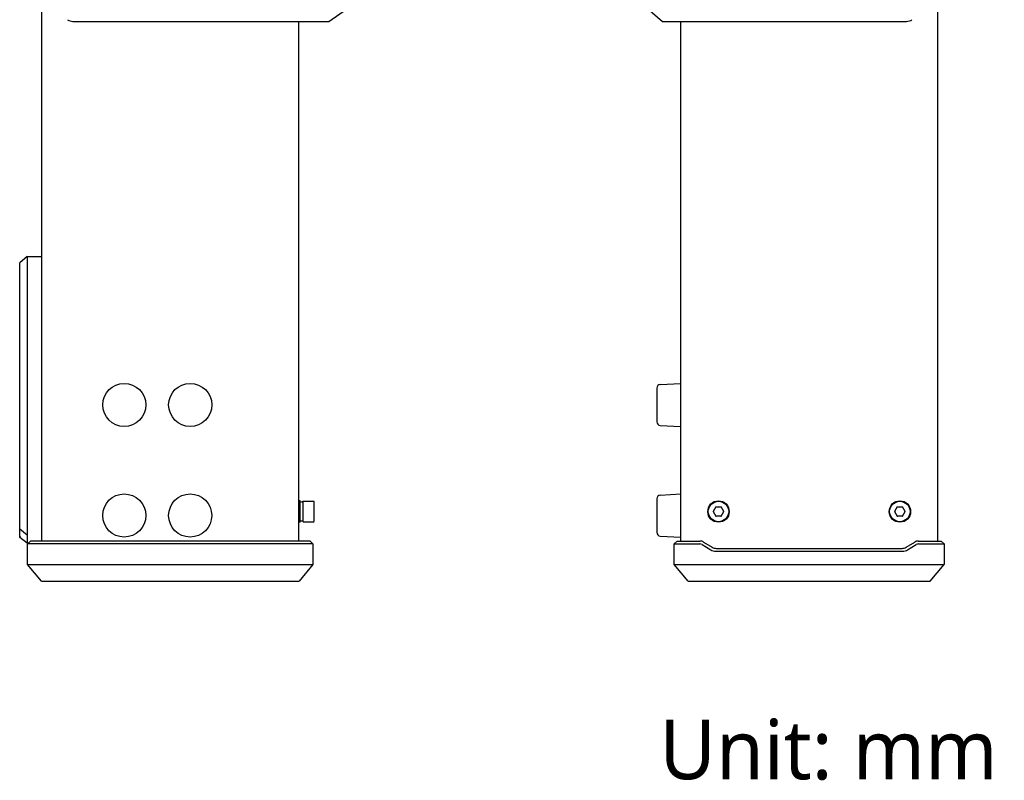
# Model space of a CAD drawing. Header units: millimetres. Extents: x 94 to 419, y 87 to 364.
# Tile 3 of 6: x 287 to 419, y 87 to 189. Entities that reach past the tile are written whole.
import ezdxf

# ---------------------------------------------------------------- set-up
doc = ezdxf.new("R2010")
doc.units = ezdxf.units.MM
doc.header["$LTSCALE"] = 32.67
for name, color, linetype in [('00_COMPONENTS_1', 7, 'CONTINUOUS'), ('20_ALL_FEATURES', 7, 'CONTINUOUS'), ('50_ALL_DETAILS', 7, 'CONTINUOUS')]:
    doc.layers.add(name, color=color, linetype=linetype)
doc.styles.get("Standard").update_dxf_attribs({"font": 'Roboto-Regular.ttf'})

msp = doc.modelspace()

# ---------------------------------------------------------------- linework, layer by layer
at = {"layer": '00_COMPONENTS_1', "color": 7}
for p, q in [((328.4645, 188.766), (330.9645, 190.516)), ((371.3205, 190.516), (373.3205, 188.766)), ((294.0151, 188.766), (328.4645, 188.766)), ((373.3205, 188.766), (406.1699, 188.766)), ((324.6145, 124.3035), (324.3645, 124.3035)), ((324.6145, 121.4285), (324.6145, 124.3035)), ((324.9645, 124.191), (324.9645, 121.541)), ((325.0145, 124.241), (326.4145, 124.241)), ((326.4645, 121.541), (326.4645, 124.191)), ((380.5096, 123.491), (380.1488, 122.866)), ((380.5096, 123.491), (381.2313, 123.491)), ((381.5921, 122.866), (381.2313, 123.491)), ((404.9096, 123.491), (404.5488, 122.866)), ((404.9096, 123.491), (405.6313, 123.491)), ((405.9921, 122.866), (405.6313, 123.491)), ((380.1488, 122.866), (380.5096, 122.241)), ((381.2313, 122.241), (380.5096, 122.241)), ((381.2313, 122.241), (381.5921, 122.866)), ((404.5488, 122.866), (404.9096, 122.241)), ((405.6313, 122.241), (404.9096, 122.241)), ((405.6313, 122.241), (405.9921, 122.866)), ((324.6145, 121.4285), (324.3645, 121.4285)), ((324.9645, 121.566), (324.6145, 121.566)), ((325.0145, 121.491), (326.4145, 121.491))]:
    msp.add_line(p, q, dxfattribs=at)
for centre, radius in [((380.8705, 122.866), 1.4375), ((380.8705, 122.866), 1.375), ((405.2705, 122.866), 1.4375), ((405.2705, 122.866), 1.375)]:
    msp.add_circle(centre, radius, dxfattribs=at)
for centre, radius, start, end in [((294.0151, 190.016), 1.25, 234.462322, 270), ((406.1699, 190.016), 1.25, 270, 305.537678), ((325.0145, 124.191), 0.05, 90, 180), ((326.4145, 124.191), 0.05, 0, 90), ((380.8705, 122.866), 0.7, 116.765782, 123.23478), ((380.8705, 122.866), 0.7, 56.765782, 63.23478), ((405.2705, 122.866), 0.7, 116.765782, 123.23478), ((405.2705, 122.866), 0.7, 56.765782, 63.23478), ((380.8705, 122.866), 0.7, 176.765782, 183.23478), ((380.8705, 122.866), 0.7, 236.765782, 243.23478), ((380.8705, 122.866), 0.7, 296.765782, 303.23478), ((380.8705, 122.866), 0.7, 356.765782, 3.23478), ((405.2705, 122.866), 0.7, 176.765782, 183.23478), ((405.2705, 122.866), 0.7, 236.765782, 243.23478), ((405.2705, 122.866), 0.7, 296.765782, 303.23478), ((405.2705, 122.866), 0.7, 356.765782, 3.23478), ((325.0145, 121.541), 0.05, 180, 270), ((326.4145, 121.541), 0.05, 270, 360)]:
    msp.add_arc(centre, radius, start, end, dxfattribs=at)
for centre, start_param, end_param in [((324.4648, 122.866), -1.17990998, -0.90077958), ((325.0305, 122.866), -0.73458993, -0.56606951)]:
    msp.add_ellipse(centre, major_axis=(-0.9192, 0.9193), ratio=0.99999509, start_param=start_param, end_param=end_param, dxfattribs=at)
at = {"layer": '20_ALL_FEATURES', "color": 7}
for p, q in [((289.8645, 118.8996), (289.8645, 336.1324)), ((410.3205, 336.1324), (410.3205, 118.8996)), ((324.3645, 188.766), (324.3645, 118.8996)), ((375.8205, 118.8996), (375.8205, 188.766)), ((287.8645, 157.1522), (286.8645, 156.2862)), ((287.8645, 157.1522), (289.8645, 157.1522)), ((287.8645, 157.1522), (287.8645, 118.616)), ((286.8645, 119.366), (286.8645, 156.2862)), ((372.5705, 139.4562), (372.5705, 134.9458)), ((373.0443, 139.9555), (375.8205, 140.101)), ((373.0443, 134.4465), (375.8205, 134.301)), ((372.5705, 124.5812), (372.5705, 120.0708)), ((373.0443, 125.0805), (375.8205, 125.226)), ((286.8644, 119.53), (286.9509, 119.4793)), ((286.8645, 120.5334), (287.8645, 119.7519)), ((287.8645, 118.616), (286.8645, 119.366)), ((373.0443, 119.5715), (375.8205, 119.426)), ((288.0245, 118.616), (287.8645, 118.616)), ((287.9081, 118.4996), (288.3081, 118.8996)), ((326.3209, 118.4996), (287.9081, 118.4996)), ((287.9081, 115.7208), (287.9081, 118.4996)), ((325.9209, 118.8996), (288.3081, 118.8996)), ((325.9209, 118.8996), (326.3209, 118.4996)), ((326.3209, 118.4996), (326.3209, 115.7208)), ((374.9186, 118.4996), (375.3186, 118.8996)), ((374.9186, 118.4996), (378.3477, 118.4996)), ((374.9186, 115.7208), (374.9186, 118.4996)), ((375.3186, 118.8996), (378.3477, 118.8996)), ((378.6564, 118.4141), (379.8242, 117.7134)), ((378.8622, 118.7571), (380.03, 118.0564)), ((380.5445, 117.9139), (405.5964, 117.9139)), ((406.1109, 118.0564), (407.2787, 118.7571)), ((406.3167, 117.7134), (407.4845, 118.4141)), ((407.7932, 118.8996), (410.8202, 118.8996)), ((407.7932, 118.4996), (411.2202, 118.4996)), ((410.8202, 118.8996), (411.2202, 118.4996)), ((411.2202, 118.4996), (411.2202, 115.7208)), ((380.5445, 117.5139), (405.5964, 117.5139)), ((287.9081, 115.7208), (326.3209, 115.7208)), ((289.7813, 113.4978), (287.9081, 115.7208)), ((326.3209, 115.7208), (324.4476, 113.4978)), ((374.9186, 115.7208), (411.2202, 115.7208)), ((376.7919, 113.4978), (374.9186, 115.7208)), ((409.347, 113.4978), (411.2202, 115.7208)), ((289.7813, 113.4978), (324.4476, 113.4978)), ((376.7919, 113.4978), (409.347, 113.4978))]:
    msp.add_line(p, q, dxfattribs=at)
for centre in [(300.9295, 137.201), (309.8045, 137.201), (300.927, 122.326), (309.802, 122.326)]:
    msp.add_circle(centre, 2.9, dxfattribs=at)
for centre, radius, start, end in [((373.0705, 139.4562), 0.5, 93, 180), ((373.0705, 134.9458), 0.5, 180, 267), ((373.0705, 124.5812), 0.5, 93, 180), ((373.0705, 120.0708), 0.5, 180, 267), ((378.3477, 117.8996), 1, 59.036274, 90), ((378.3477, 117.8996), 0.6, 59.036276, 89.999998), ((380.5445, 118.9139), 1, 239.036274, 270), ((405.5964, 118.9139), 1, 270, 300.963726), ((407.7932, 117.8996), 1, 90, 120.963726), ((407.7932, 117.8996), 0.6, 90.000003, 120.963725), ((380.5445, 118.9139), 1.4, 239.036274, 270.000002), ((405.5964, 118.9139), 1.4, 270.000004, 300.963724)]:
    msp.add_arc(centre, radius, start, end, dxfattribs=at)

# ---------------------------------------------------------------- texts
at = {"layer": '50_ALL_DETAILS', "color": 3}
msp.add_text('Unit: mm', height=8, dxfattribs=at).set_placement((372.9133, 86.8652))

doc.saveas('drawing.dxf')
